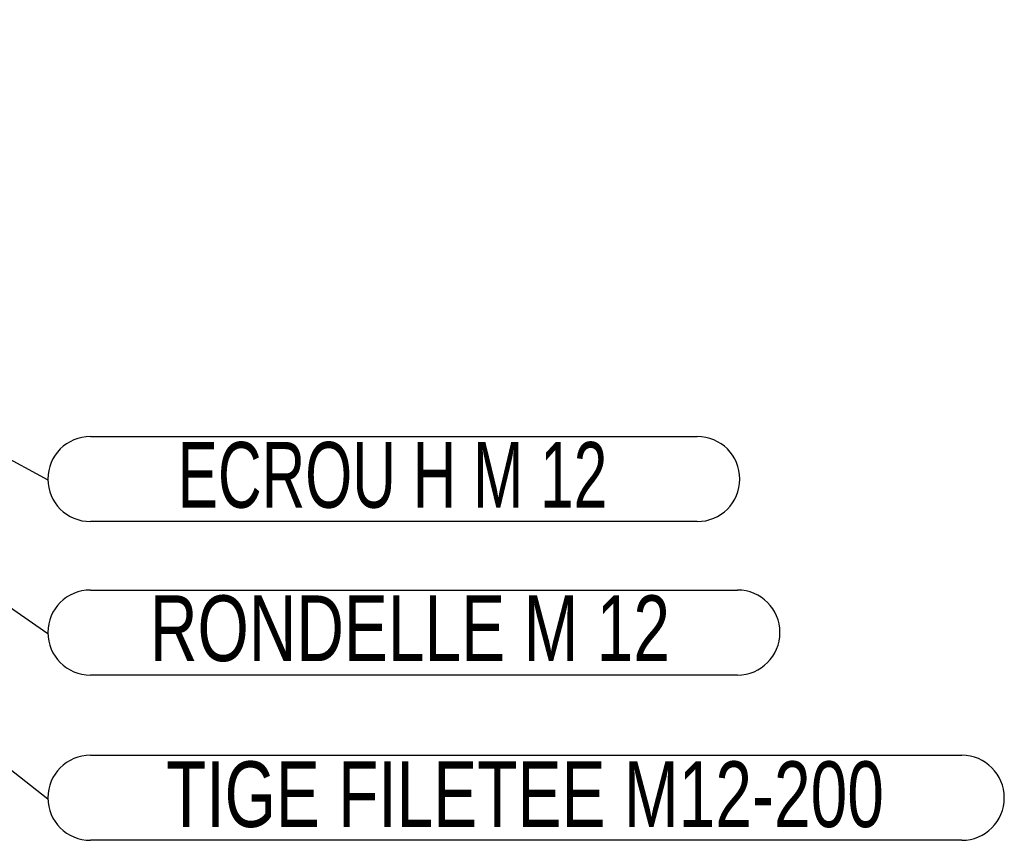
# Model space of a CAD drawing. Header units: millimetres. Extents: x 5 to 589, y 5 to 415.
# Tile 8 of 42: x 183 to 235, y 191 to 234. Entities that reach past the tile are written whole.
import ezdxf

# ---------------------------------------------------------------- set-up
doc = ezdxf.new("R2010")
doc.units = ezdxf.units.MM
doc.layers.add('NOTES', color=6, linetype='Continuous')
doc.styles.add('SLDTEXTSTYLE0', font='TXT', dxfattribs={"width": 0.75})
doc.styles.add('SLDTEXTSTYLE7', font='TXT', dxfattribs={"width": 0.6875})
doc.dimstyles.new('SLDDIMSTYLE2', dxfattribs={"dimtxt": 0.18, "dimasz": 1, "dimexe": 0, "dimexo": 0.0625, "dimgap": 0, "dimtad": 0, "dimtih": 1, "dimtoh": 1, "dimdec": 0, "dimrnd": 1e-09, "dimzin": 0, "dimdsep": 46, "dimtxsty": 'Standard', "dimblk1": 'DOT', "dimblk2": 'DOT', "dimsah": 1, "dimcen": 0.09, "dimadec": 0, "dimazin": 0, "dimtfac": 1, "dimtdec": 0, "dimtofl": 0, "dimtmove": 0, "dimatfit": 3, "dimldrblk": 'DOT', "dimfxl": 1, "dimfrac": 2, "dimtolj": 1, "dimtzin": 0, "dimarcsym": 0})
doc.dimstyles.new('SLDDIMSTYLE3', dxfattribs={"dimtxt": 0.18, "dimasz": 2, "dimexe": 0, "dimexo": 0.0625, "dimgap": 0, "dimtad": 0, "dimtih": 1, "dimtoh": 1, "dimdec": 0, "dimrnd": 1e-09, "dimzin": 0, "dimdsep": 46, "dimtxsty": 'Standard', "dimsah": 1, "dimcen": 0.09, "dimadec": 0, "dimazin": 0, "dimtfac": 2, "dimtdec": 0, "dimtofl": 0, "dimtmove": 0, "dimatfit": 3, "dimfxl": 1, "dimfrac": 2, "dimtolj": 1, "dimtzin": 0, "dimarcsym": 0})

# ---------------------------------------------------------------- blocks, each defined once
blk = doc.blocks.new('SW_NOTE_2')
at = {"layer": 'NOTES', "color": 0}
for p, q in [((2.264, 2.31), (48.679, 2.31)), ((48.679, -2.218), (2.264, -2.218))]:
    blk.add_line(p, q, dxfattribs=at)
for centre, start, end in [((2.264, 0.046), 90, 270), ((48.679, 0.046), 270, 90)]:
    blk.add_arc(centre, 2.264, start, end, dxfattribs=at)
at = {"layer": 'NOTES', "color": 0, "insert": (25.412, 1.988), "char_height": 3.5, "attachment_point": 2, "style": 'SLDTEXTSTYLE0'}
blk.add_mtext('TIGE FILETEE M12-200', dxfattribs=at)
blk = doc.blocks.new('_Dot')
at = {"color": 0, "linetype": 'ByBlock', "lineweight": -2}
blk.add_line((-0.5, 0), (-1, 0), dxfattribs=at)
at = {"color": 0, "linetype": 'ByBlock', "const_width": 0.5}
blk.add_lwpolyline([(-0.25, 0, 1), (0.25, 0, 1)], format="xyb", close=True, dxfattribs=at)
blk = doc.blocks.new('SW_NOTE_3')
at = {"layer": 'NOTES', "color": 0}
for p, q in [((2.264, 2.31), (34.591, 2.31)), ((34.591, -2.218), (2.264, -2.218))]:
    blk.add_line(p, q, dxfattribs=at)
for centre, start, end in [((2.264, 0.046), 90, 270), ((34.591, 0.046), 270, 90)]:
    blk.add_arc(centre, 2.264, start, end, dxfattribs=at)
at = {"layer": 'NOTES', "color": 0, "insert": (18.357, 2.019), "char_height": 3.5, "attachment_point": 2, "style": 'SLDTEXTSTYLE7'}
blk.add_mtext('ECROU H M 12', dxfattribs=at)
blk = doc.blocks.new('SW_NOTE_4')
at = {"layer": 'NOTES', "color": 0}
for p, q in [((2.264, 2.31), (36.73, 2.31)), ((36.73, -2.218), (2.264, -2.218))]:
    blk.add_line(p, q, dxfattribs=at)
for centre, start, end in [((2.264, 0.046), 90, 270), ((36.73, 0.046), 270, 90)]:
    blk.add_arc(centre, 2.264, start, end, dxfattribs=at)
at = {"layer": 'NOTES', "color": 0, "insert": (19.287, 2.023), "char_height": 3.5, "attachment_point": 2, "style": 'SLDTEXTSTYLE0'}
blk.add_mtext('RONDELLE M 12', dxfattribs=at)

msp = doc.modelspace()

# ---------------------------------------------------------------- block references
at = {"layer": 'NOTES', "color": 211}
for name, p in [('SW_NOTE_3', (184.403, 209.882)), ('SW_NOTE_4', (184.403, 201.706)), ('SW_NOTE_2', (184.403, 192.901))]:
    msp.add_blockref(name, p, dxfattribs=at)

# ---------------------------------------------------------------- leaders
for points, dimstyle in [([(132.038, 233.899), (184.403, 192.901)], 'SLDDIMSTYLE2'), ([(139.532, 234.333), (184.403, 209.882)], 'SLDDIMSTYLE3'), ([(139.105, 232.97), (184.403, 201.706)], 'SLDDIMSTYLE3')]:
    msp.add_leader(points, dimstyle=dimstyle, dxfattribs=at)

doc.saveas('drawing.dxf')
